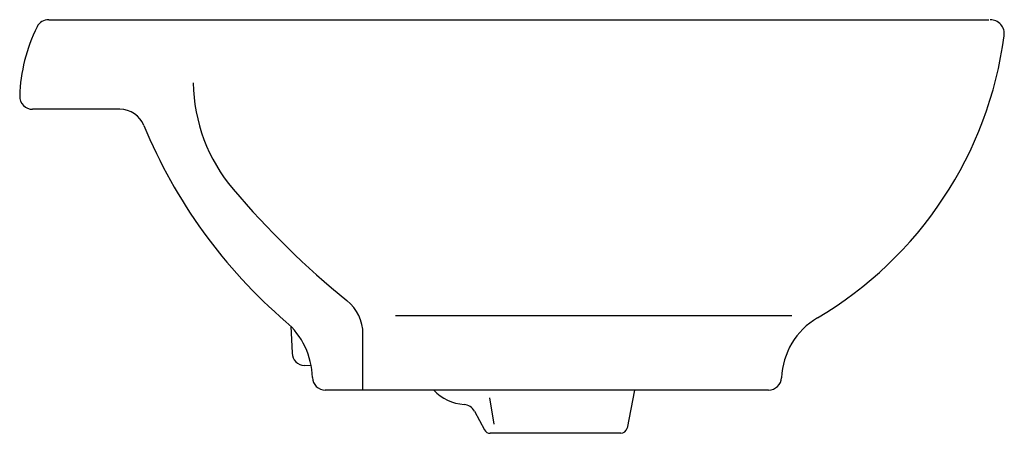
# Model space of a CAD drawing. Header units: millimetres. Extents: x -0.235 to 0.221, y -0.096 to 0.095.
import ezdxf

# ---------------------------------------------------------------- set-up
doc = ezdxf.new("R2010")
doc.units = ezdxf.units.MM
doc.layers.add('BLOCKS', color=3, linetype='Continuous')

msp = doc.modelspace()

# ---------------------------------------------------------------- linework, layer by layer
at = {"layer": 'BLOCKS'}
for p, q in [((-0.2211109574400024, 0.09533647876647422), (0.2141385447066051, 0.09533647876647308)), ((-0.188122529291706, 0.05381599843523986), (-0.2285262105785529, 0.05381599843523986)), ((0.1228855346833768, -0.0417632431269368), (-0.06058139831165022, -0.0417632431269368)), ((-0.1090329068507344, -0.04668552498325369), (-0.1084500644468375, -0.05912960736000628)), ((-0.07560946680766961, -0.07622103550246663), (-0.07560946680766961, -0.05029742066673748)), ((-0.09958827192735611, -0.06498681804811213), (-0.1027316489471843, -0.06484258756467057)), ((0.08787510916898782, -0.07622103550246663), (-0.09304348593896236, -0.07622103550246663)), ((0.0500031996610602, -0.07622103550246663), (0.04666104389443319, -0.09380578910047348)), ((0.1121477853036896, -0.07622103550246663), (0.08787510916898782, -0.07622103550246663)), ((-0.01486800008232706, -0.09202363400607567), (-0.01687717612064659, -0.07975068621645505)), ((-0.02398401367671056, -0.08604693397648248), (-0.01933440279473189, -0.0946695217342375)), ((0.04371380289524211, -0.09624563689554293), (-0.01669384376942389, -0.0962456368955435))]:
    msp.add_line(p, q, dxfattribs=at)
for centre, radius, start, end in [((-0.1573454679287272, 0.05762765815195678), 0.0772143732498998, 153.5601072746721, 178.2390857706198), ((-0.2211109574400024, 0.08933647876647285), 0.006000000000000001, 90, 153.5601072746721), ((0.2147154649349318, 0.08878670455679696), 0.006549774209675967, 352.4671728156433, 90), ((0.04367863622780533, 0.11140383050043), 0.1790755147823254, 300.5558016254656, 352.4671728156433), ((-0.07582045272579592, 0.06743296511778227), 0.07840957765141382, 180.9673894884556, 220.2293772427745), ((-0.2285262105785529, 0.05981599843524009), 0.006000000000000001, 178.2390857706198, 270), ((-0.188122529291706, 0.04181599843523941), 0.012, 22.3328072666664, 90), ((0.04490366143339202, 0.1375429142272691), 0.2399223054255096, 202.3299774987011, 229.3868780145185), ((0.164170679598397, 0.2704522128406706), 0.3927542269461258, 220.2293772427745, 230.9954459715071), ((-0.0956094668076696, -0.05029742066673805), 0.02, 7.016477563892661e-15, 50.99544597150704), ((-0.1341029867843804, -0.07121094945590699), 0.03507143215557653, 1.381090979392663, 49.38687801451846), ((0.1518861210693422, -0.07188758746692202), 0.03377326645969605, 120.5558016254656, 177.5985287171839), ((-0.1024566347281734, -0.05884889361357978), 0.006000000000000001, 182.6815977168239, 267.372887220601), ((-0.09304348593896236, -0.07022103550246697), 0.006000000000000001, 181.3810909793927, 270), ((0.1121477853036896, -0.07022103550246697), 0.006000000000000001, 270, 357.5985287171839), ((-0.02700834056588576, -0.06100148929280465), 0.02198436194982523, 223.811628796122, 265.3743745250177), ((-0.02926513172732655, -0.08889470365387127), 0.006000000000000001, 28.33515010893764, 85.37437452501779), ((-0.01669384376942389, -0.09324563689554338), 0.003, 208.335150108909, 270), ((0.04371380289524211, -0.09324563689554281), 0.003, 270, 349.2387228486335)]:
    msp.add_arc(centre, radius, start, end, dxfattribs=at)

doc.saveas('drawing.dxf')
